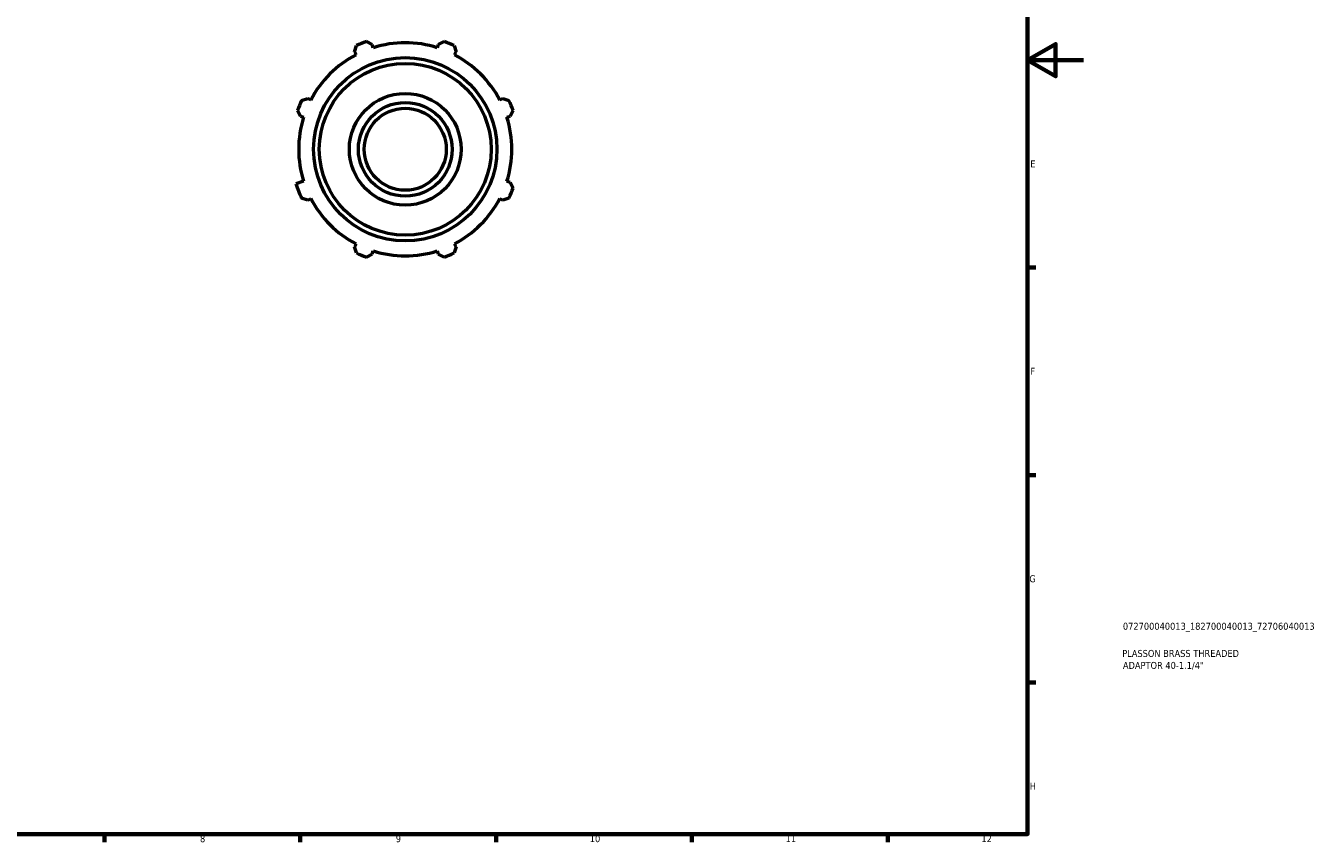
# Model space of a CAD drawing. Header units: millimetres. Extents: x 0 to 925, y 0 to 594.
# Tile 3 of 4: x 462 to 925, y 17 to 309. Entities that reach past the tile are written whole.
import ezdxf

# ---------------------------------------------------------------- set-up
doc = ezdxf.new("R2010")
doc.units = ezdxf.units.MM
for name, color, linetype, lineweight in [('Border (ISO)', 7, 'Continuous', 70), ('Title (ISO)', 7, 'Continuous', 50), ('Visible (ISO)', 7, 'Continuous', 50)]:
    doc.layers.add(name, color=color, linetype=linetype, lineweight=lineweight)
doc.styles.add('Note Text (ISO)', font='tahoma.ttf')

# ---------------------------------------------------------------- blocks, each defined once
blk = doc.blocks.new('Borders Default Border')
at = {"layer": 'Border (ISO)'}
for p, q in [((821, 222.75), (823.9, 222.75)), ((821, 148.5), (823.9, 148.5)), ((821, 74.25), (823.9, 74.25)), ((490.58, 20), (490.58, 17.1)), ((560.67, 20), (560.67, 17.1)), ((630.75, 20), (630.75, 17.1)), ((700.83, 20), (700.83, 17.1)), ((770.92, 20), (770.92, 17.1))]:
    blk.add_line(p, q, dxfattribs=at)
at = {"layer": 'Border (ISO)', "flags": 128}
for points in [[(20, 20), (20, 574), (821, 574), (821, 20), (20, 20)], [(841, 297), (821, 297), (831, 302.77), (831, 291.23), (821, 297)]]:
    blk.add_lwpolyline(points, dxfattribs=at)
at = {"layer": 'Border (ISO)', "color": 232, "true_color": 0xca0064, "char_height": 2.5, "attachment_point": 7, "style": 'Note Text (ISO)'}
for s, insert in [('E', (821.94, 258.63)), ('F', (822, 184.38)), ('G', (821.61, 110.08)), ('H', (821.74, 35.88)), ('8', (524.81, 17.04)), ('9', (594.88, 17.05)), ('10', (664.29, 17.05)), ('11', (734.37, 17.1)), ('12', (804.46, 17.1))]:
    blk.add_mtext(s, dxfattribs=dict(at, insert=insert))
blk = doc.blocks.new('Title Blocks ISO')
at = {"layer": 'Title (ISO)', "color": 232, "true_color": 0xca0064, "style": 'Note Text (ISO)'}
for tag, p in [('PART_NUMBER_001', (34.08, 73.13)), ('DESCRIPTION_001', (33.84, 63.4)), ('DESCRIPTION_002', (34.09, 59.12))]:
    blk.add_attdef(tag, p, '', height=2.5, dxfattribs=at)

msp = doc.modelspace()

# ---------------------------------------------------------------- linework, layer by layer
at = {"layer": 'Visible (ISO)'}
for p, q in [((580.075, 300.017), (580.788, 302.2)), ((584.367, 303.682), (586.414, 302.643)), ((586.784, 301.469), (586.414, 302.643)), ((610.085, 302.643), (609.716, 301.469)), ((610.085, 302.643), (612.132, 303.682)), ((615.712, 302.2), (616.424, 300.017)), ((580.075, 300.017), (580.643, 298.926)), ((615.856, 298.926), (616.424, 300.017)), ((561.154, 282.566), (563.337, 283.279)), ((564.428, 282.711), (563.337, 283.279)), ((633.162, 283.279), (632.071, 282.711)), ((633.162, 283.279), (635.345, 282.566)), ((560.711, 276.94), (559.672, 278.987)), ((636.828, 278.987), (635.788, 276.94)), ((560.711, 276.94), (561.884, 276.57)), ((634.615, 276.57), (635.788, 276.94)), ((561.884, 253.638), (559.147, 252.775)), ((635.788, 253.268), (634.615, 253.638)), ((635.788, 253.268), (636.828, 251.221)), ((563.337, 246.93), (561.154, 247.642)), ((563.337, 246.93), (564.428, 247.498)), ((632.071, 247.498), (633.162, 246.93)), ((635.345, 247.642), (633.162, 246.93)), ((580.643, 231.283), (580.075, 230.192)), ((616.424, 230.192), (615.856, 231.283)), ((580.788, 228.009), (580.075, 230.192)), ((586.414, 227.566), (584.367, 226.526)), ((586.414, 227.566), (586.784, 228.739)), ((609.716, 228.739), (610.085, 227.566)), ((612.132, 226.526), (610.085, 227.566)), ((616.424, 230.192), (615.712, 228.009))]:
    msp.add_line(p, q, dxfattribs=at)
for radius in [32.8, 30.75, 20, 16.764, 14.668]:
    msp.add_circle((598.25, 265.104), radius, dxfattribs=at)
for radius, start, end in [(41, 109.79198, 115.20802), (38.13, 72.5, 107.5), (41, 64.79198, 70.20802), (38.13, 117.5, 152.5), (38.13, 27.5, 62.5), (41, 154.79198, 160.20802), (41, 19.79198, 25.20802), (38.13, 162.5, 197.5), (38.13, 342.5, 17.5), (41, 197.5, 205.20802), (41, 334.79198, 340.20802), (38.13, 207.5, 242.5), (38.13, 297.5, 332.5), (41, 244.79198, 250.20802), (38.13, 252.5, 287.5), (41, 289.79198, 295.20802)]:
    msp.add_arc((598.25, 265.104), radius, start, end, dxfattribs=at)

# ---------------------------------------------------------------- block references
msp.add_blockref('Borders Default Border', (0, 0))
msp.add_blockref('Title Blocks ISO', (821, 20)).add_auto_attribs({'PART_NUMBER_001': '072700040013_182700040013_72706040013', 'DESCRIPTION_001': 'PLASSON BRASS THREADED', 'DESCRIPTION_002': 'ADAPTOR 40-1.1/4"'})

doc.saveas('drawing.dxf')
